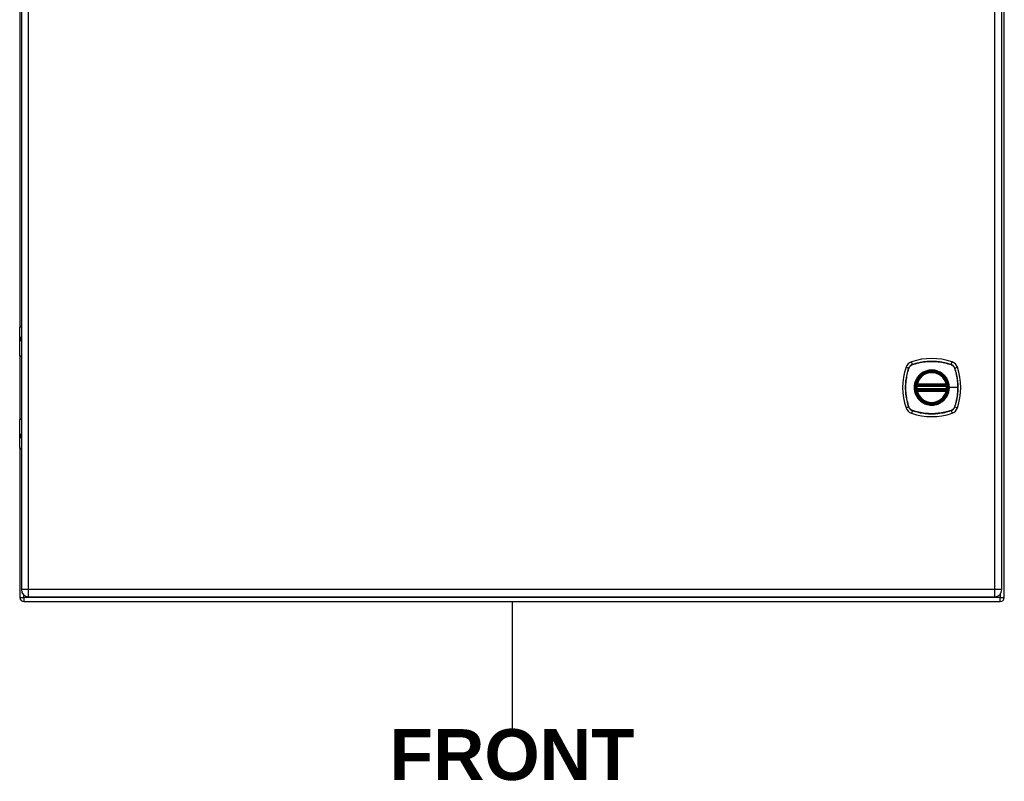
# Model space of a CAD drawing. Header units: inches. Extents: x 0 to 144, y -11 to 93.
# Tile 7 of 14: x 62 to 82, y 35 to 51. Entities that reach past the tile are written whole.
import ezdxf

# ---------------------------------------------------------------- set-up
doc = ezdxf.new("R2010")
doc.units = ezdxf.units.IN
doc.header["$LTSCALE"] = 8.616264
doc.header["$MEASUREMENT"] = 0
doc.layers.get('0').update_dxf_attribs({"lineweight": 25})
for name, color, linetype, lineweight in [('Sketch Geometry(ANSI)', 7, 'Continuous', 25), ('Symbols(ANSI)', 7, 'Continuous', 25), ('Visible Edges(ANSI)', 7, 'Continuous', 25), ('Visible Tangent Edges(ANSI)', 7, 'Continuous', 25)]:
    doc.layers.add(name, color=color, linetype=linetype, lineweight=lineweight)
doc.styles.add('Dimension-ANSI', font='arialbd.ttf')

# ---------------------------------------------------------------- blocks, each defined once
blk = doc.blocks.new('FRONT')
at = {"layer": 'Sketch Geometry(ANSI)'}
blk.add_line((0, 0.15), (0, -0.15), dxfattribs=at)
at = {"layer": 'Symbols(ANSI)', "color": 7, "insert": (0, -0.2119), "char_height": 0.12, "attachment_point": 5, "style": 'Dimension-ANSI'}
blk.add_mtext('\\fArial|b1|i0;FRONT', dxfattribs=at)

msp = doc.modelspace()

# ---------------------------------------------------------------- linework, layer by layer
at = {"layer": 'Visible Edges(ANSI)'}
for p, q in [((81.7944, 39.185), (81.7944, 59.019)), ((61.824, 58.8585), (61.824, 39.3455)), ((81.744, 39.3455), (81.744, 58.8585)), ((61.7924, 53.5134), (61.7924, 44.6905)), ((61.7895, 44.0956), (61.7895, 44.6803)), ((61.8092, 44.7), (61.824, 44.7)), ((61.824, 44.4559), (61.8208, 44.4559)), ((61.8208, 44.4126), (61.824, 44.4126)), ((61.7924, 44.0866), (61.7924, 42.8132)), ((61.824, 44.0799), (61.8053, 44.0799)), ((80.0231, 43.4893), (80.6167, 43.4893)), ((80.0272, 43.5091), (80.6126, 43.5091)), ((80.6167, 43.4105), (80.0231, 43.4105)), ((80.6126, 43.3907), (80.0272, 43.3907)), ((61.8053, 42.8199), (61.824, 42.8199)), ((61.7895, 42.2194), (61.7895, 42.8042)), ((61.824, 42.4872), (61.8208, 42.4872)), ((61.8208, 42.4439), (61.824, 42.4439)), ((61.7924, 42.2092), (61.7924, 39.185)), ((61.824, 42.1998), (61.8092, 42.1998)), ((61.8764, 39.1009), (81.7104, 39.1009)), ((61.97, 39.1995), (81.598, 39.1995))]:
    msp.add_line(p, q, dxfattribs=at)
at = {"layer": 'Visible Edges(ANSI)', "flags": 128}
for points in [[(80.0114, 43.5031), (80.0114, 43.503), (80.0114, 43.5029), (80.0113, 43.5026), (80.0113, 43.5022), (80.0112, 43.5018), (80.0111, 43.5012), (80.011, 43.5005), (80.0109, 43.4998), (80.0107, 43.4989), (80.0106, 43.498), (80.0104, 43.4969), (80.0103, 43.4958), (80.0101, 43.4947), (80.0099, 43.4934), (80.0097, 43.4921), (80.0095, 43.4908), (80.0094, 43.4893), (80.0092, 43.4879), (80.009, 43.4864), (80.0088, 43.4848), (80.0087, 43.4833), (80.0085, 43.4817), (80.0083, 43.4801), (80.0082, 43.4785)], [(80.0082, 43.4212), (80.0083, 43.4196), (80.0085, 43.418), (80.0087, 43.4165), (80.0088, 43.4149), (80.009, 43.4134), (80.0092, 43.4119), (80.0094, 43.4104), (80.0096, 43.409), (80.0097, 43.4076), (80.0099, 43.4063), (80.0101, 43.4051), (80.0103, 43.4039), (80.0104, 43.4028), (80.0106, 43.4018), (80.0107, 43.4008), (80.0109, 43.4), (80.011, 43.3992), (80.0111, 43.3986), (80.0112, 43.398), (80.0113, 43.3975), (80.0113, 43.3972), (80.0114, 43.3969), (80.0114, 43.3967), (80.0114, 43.3967)], [(80.6316, 43.4785), (80.6315, 43.4801), (80.6313, 43.4817), (80.6311, 43.4833), (80.631, 43.4848), (80.6308, 43.4864), (80.6306, 43.4879), (80.6304, 43.4893), (80.6302, 43.4908), (80.6301, 43.4921), (80.6299, 43.4934), (80.6297, 43.4947), (80.6295, 43.4958), (80.6294, 43.4969), (80.6292, 43.498), (80.6291, 43.4989), (80.6289, 43.4998), (80.6288, 43.5005), (80.6287, 43.5012), (80.6286, 43.5018), (80.6285, 43.5022), (80.6284, 43.5026), (80.6284, 43.5029), (80.6284, 43.503), (80.6284, 43.5031)], [(80.6284, 43.3967), (80.6284, 43.3967), (80.6284, 43.3969), (80.6284, 43.3972), (80.6285, 43.3975), (80.6286, 43.398), (80.6287, 43.3986), (80.6288, 43.3992), (80.6289, 43.4), (80.6291, 43.4008), (80.6292, 43.4018), (80.6294, 43.4028), (80.6295, 43.4039), (80.6297, 43.4051), (80.6299, 43.4063), (80.6301, 43.4076), (80.6302, 43.409), (80.6304, 43.4104), (80.6306, 43.4119), (80.6308, 43.4134), (80.631, 43.4149), (80.6311, 43.4165), (80.6313, 43.418), (80.6315, 43.4196), (80.6316, 43.4212)]]:
    msp.add_lwpolyline(points, dxfattribs=at)
at = {"layer": 'Visible Edges(ANSI)'}
for radius in [0.3199, 0.315]:
    msp.add_circle((80.3199, 43.4499), radius, dxfattribs=at)
for centre, radius, start, end in [((61.8092, 44.6803), 0.0197, 90, 180), ((61.8053, 44.0956), 0.0157, 180, 270), ((80.3199, 42.7608), 1.2797, 71.22784, 108.77216), ((81.0089, 43.4499), 1.2797, 161.22784, 198.77216), ((79.9651, 43.8047), 0.1772, 108.77216, 161.22784), ((80.6747, 43.8047), 0.1772, 18.77216, 71.22784), ((79.6308, 43.4499), 1.2797, 341.22784, 18.77216), ((80.3199, 43.4499), 0.313, 13.63439, 166.36561), ((80.3199, 43.4499), 0.313, 174.74991, 185.25009), ((80.0231, 43.5011), 0.0118, 170.21598, 270), ((80.3199, 43.4499), 0.313, 166.36561, 170.21598), ((80.0272, 43.5209), 0.0118, 166.36561, 270), ((80.6126, 43.5209), 0.0118, 270, 13.63439), ((80.6167, 43.5011), 0.0118, 270, 9.78402), ((80.3199, 43.4499), 0.313, 9.78402, 13.63439), ((80.3199, 43.4499), 0.313, 354.74991, 5.25009), ((80.0231, 43.3987), 0.0118, 90, 189.78402), ((80.3199, 43.4499), 0.313, 189.78402, 193.63439), ((80.0272, 43.3789), 0.0118, 90, 193.63439), ((80.3199, 43.4499), 0.313, 193.63439, 346.36561), ((80.6126, 43.3789), 0.0118, 346.36561, 90), ((80.6167, 43.3987), 0.0118, 350.21598, 90), ((80.3199, 43.4499), 0.313, 346.36561, 350.21598), ((79.9651, 43.0951), 0.1772, 198.77216, 251.22784), ((80.6747, 43.0951), 0.1772, 288.77216, 341.22784), ((61.8053, 42.8042), 0.0157, 90, 180), ((80.3199, 44.1389), 1.2797, 251.22784, 288.77216), ((61.8092, 42.2194), 0.0197, 180, 270), ((61.97, 39.3455), 0.146, 180, 270), ((81.598, 39.3455), 0.146, 270, 0), ((61.8764, 39.185), 0.084, 180, 270), ((81.7104, 39.185), 0.084, 270, 0)]:
    msp.add_arc(centre, radius, start, end, dxfattribs=at)
at = {"layer": 'Visible Tangent Edges(ANSI)'}
for p, q in [((61.97, 39.3455), (61.97, 58.8585)), ((81.598, 58.8585), (81.598, 39.3455)), ((61.824, 44.6803), (61.7895, 44.6803)), ((61.8122, 44.4657), (61.824, 44.4657)), ((61.824, 44.4027), (61.8122, 44.4027)), ((61.7895, 44.0956), (61.824, 44.0956)), ((79.7974, 43.8617), (79.8523, 43.843)), ((79.8542, 43.8419), (79.8543, 43.8423)), ((79.9268, 43.9175), (79.9081, 43.9724)), ((79.9274, 43.9154), (79.9279, 43.9156)), ((80.7119, 43.9156), (80.7123, 43.9154)), ((80.713, 43.9175), (80.7317, 43.9724)), ((80.7855, 43.8423), (80.7856, 43.8419)), ((80.7875, 43.843), (80.8424, 43.8617)), ((80.0199, 43.4774), (80.0082, 43.4785)), ((80.0199, 43.4223), (80.0082, 43.4212)), ((80.0174, 43.5021), (80.0114, 43.5031)), ((80.0157, 43.5237), (80.0272, 43.5209)), ((80.0199, 43.4774), (80.6198, 43.4774)), ((80.6198, 43.4223), (80.0199, 43.4223)), ((80.0231, 43.4893), (80.0231, 43.4993)), ((80.0272, 43.5091), (80.0272, 43.5209)), ((80.6126, 43.5209), (80.0272, 43.5209)), ((80.0272, 43.4992), (80.0272, 43.5091)), ((80.0272, 43.4992), (80.6126, 43.4992)), ((80.6126, 43.5209), (80.6241, 43.5237)), ((80.6126, 43.5209), (80.6126, 43.5091)), ((80.6126, 43.5091), (80.6126, 43.4992)), ((80.6167, 43.4993), (80.6167, 43.4893)), ((80.6316, 43.4785), (80.6198, 43.4774)), ((80.6316, 43.4212), (80.6198, 43.4223)), ((80.6284, 43.5031), (80.6224, 43.5021)), ((80.6721, 43.4499), (80.6768, 43.4499)), ((80.8508, 43.4499), (80.6768, 43.4499)), ((80.0114, 43.3967), (80.0174, 43.3977)), ((80.0272, 43.3789), (80.0157, 43.3761)), ((80.0231, 43.4004), (80.0231, 43.4105)), ((80.0272, 43.3907), (80.0272, 43.4006)), ((80.6126, 43.4006), (80.0272, 43.4006)), ((80.0272, 43.3789), (80.0272, 43.3907)), ((80.0272, 43.3789), (80.6126, 43.3789)), ((80.6126, 43.4006), (80.6126, 43.3907)), ((80.6126, 43.3907), (80.6126, 43.3789)), ((80.6241, 43.3761), (80.6126, 43.3789)), ((80.6167, 43.4105), (80.6167, 43.4004)), ((80.6224, 43.3977), (80.6284, 43.3967)), ((79.8523, 43.0568), (79.7974, 43.0381)), ((79.8543, 43.0574), (79.8542, 43.0579)), ((80.7856, 43.0579), (80.7855, 43.0574)), ((80.7875, 43.0568), (80.8424, 43.0381)), ((79.9268, 42.9823), (79.9081, 42.9273)), ((79.9279, 42.9842), (79.9274, 42.9843)), ((80.7123, 42.9843), (80.7119, 42.9842)), ((80.713, 42.9823), (80.7317, 42.9273)), ((61.824, 42.8042), (61.7895, 42.8042)), ((61.8122, 42.497), (61.824, 42.497)), ((61.824, 42.434), (61.8122, 42.434)), ((61.7895, 42.2194), (61.824, 42.2194)), ((61.97, 39.3455), (61.824, 39.3455)), ((61.8764, 39.185), (61.8764, 39.2334)), ((61.97, 39.1995), (61.97, 39.3455)), ((81.598, 39.3455), (61.97, 39.3455)), ((81.598, 39.3455), (81.598, 39.1995)), ((81.744, 39.3455), (81.598, 39.3455)), ((81.7104, 39.2522), (81.7104, 39.185)), ((61.7924, 39.185), (61.8764, 39.185)), ((61.8764, 39.185), (61.8764, 39.1009)), ((61.9604, 39.185), (61.8764, 39.185)), ((81.7104, 39.185), (61.9604, 39.185)), ((81.7104, 39.1009), (81.7104, 39.185)), ((81.7104, 39.185), (81.7944, 39.185))]:
    msp.add_line(p, q, dxfattribs=at)
at = {"layer": 'Visible Tangent Edges(ANSI)', "flags": 128}
for points in [[(61.8122, 44.4657), (61.81, 44.4655), (61.808, 44.4648), (61.8062, 44.4636), (61.8045, 44.4619), (61.803, 44.4597), (61.8017, 44.4571), (61.8006, 44.454), (61.7997, 44.4506), (61.799, 44.4468), (61.7985, 44.4427), (61.7982, 44.4385), (61.7981, 44.4342), (61.7982, 44.4299), (61.7985, 44.4257), (61.799, 44.4217), (61.7997, 44.4179), (61.8006, 44.4144), (61.8017, 44.4113), (61.803, 44.4087), (61.8045, 44.4066), (61.8062, 44.4049), (61.8081, 44.4037), (61.8101, 44.403), (61.8122, 44.4027)], [(61.8208, 44.4126), (61.8188, 44.4127), (61.8169, 44.4132), (61.8152, 44.4141), (61.8136, 44.4152), (61.8122, 44.4167), (61.8109, 44.4185), (61.8099, 44.4206), (61.809, 44.423), (61.8083, 44.4256), (61.8079, 44.4284), (61.8076, 44.4313), (61.8075, 44.4342), (61.8076, 44.4372), (61.8079, 44.4401), (61.8083, 44.4428), (61.809, 44.4455), (61.8098, 44.4478), (61.8109, 44.45), (61.8121, 44.4518), (61.8136, 44.4533), (61.8152, 44.4544), (61.8169, 44.4552), (61.8188, 44.4557), (61.8208, 44.4559)], [(79.8523, 43.843), (79.842, 43.8113), (79.8327, 43.7793), (79.8241, 43.747), (79.8165, 43.7145), (79.8097, 43.6817), (79.8039, 43.6487), (79.7989, 43.6156), (79.7948, 43.5824), (79.7917, 43.5491), (79.7895, 43.5158), (79.7881, 43.4825), (79.7877, 43.4492), (79.7882, 43.4159), (79.7895, 43.3826), (79.7918, 43.3494), (79.795, 43.3162), (79.799, 43.2832), (79.804, 43.2502), (79.8098, 43.2175), (79.8166, 43.1849), (79.8242, 43.1525), (79.8327, 43.1203), (79.842, 43.0884), (79.8523, 43.0568)], [(79.8542, 43.0579), (79.8439, 43.0894), (79.8345, 43.1212), (79.8259, 43.1533), (79.8182, 43.1856), (79.8114, 43.218), (79.8055, 43.2507), (79.8005, 43.2835), (79.7964, 43.3165), (79.7932, 43.3496), (79.7909, 43.3828), (79.7895, 43.416), (79.789, 43.4492), (79.7894, 43.4824), (79.7908, 43.5156), (79.7931, 43.5489), (79.7963, 43.5821), (79.8004, 43.6152), (79.8054, 43.6482), (79.8113, 43.6811), (79.8181, 43.7138), (79.8258, 43.7462), (79.8344, 43.7784), (79.8439, 43.8103), (79.8542, 43.8419)], [(79.9268, 43.9175), (79.9225, 43.916), (79.9182, 43.9143), (79.9141, 43.9124), (79.91, 43.9104), (79.906, 43.9083), (79.9021, 43.9059), (79.8983, 43.9035), (79.8946, 43.9009), (79.8909, 43.8981), (79.8874, 43.8952), (79.884, 43.8922), (79.8807, 43.889), (79.8776, 43.8858), (79.8746, 43.8824), (79.8717, 43.8788), (79.8689, 43.8752), (79.8663, 43.8715), (79.8638, 43.8677), (79.8615, 43.8638), (79.8594, 43.8598), (79.8573, 43.8557), (79.8555, 43.8515), (79.8538, 43.8473), (79.8523, 43.843)], [(79.8543, 43.8423), (79.8559, 43.8465), (79.8576, 43.8506), (79.8594, 43.8547), (79.8614, 43.8587), (79.8636, 43.8626), (79.8659, 43.8664), (79.8683, 43.8702), (79.8709, 43.8738), (79.8736, 43.8773), (79.8764, 43.8808), (79.8794, 43.8841), (79.8825, 43.8873), (79.8857, 43.8904), (79.889, 43.8934), (79.8924, 43.8962), (79.896, 43.8989), (79.8996, 43.9015), (79.9034, 43.9039), (79.9072, 43.9062), (79.9111, 43.9084), (79.9151, 43.9104), (79.9191, 43.9122), (79.9233, 43.9139), (79.9274, 43.9154)], [(80.713, 43.9175), (80.6813, 43.9277), (80.6493, 43.9371), (80.617, 43.9456), (80.5845, 43.9533), (80.5517, 43.9601), (80.5187, 43.9659), (80.4856, 43.9709), (80.4524, 43.9749), (80.4191, 43.9781), (80.3858, 43.9803), (80.3525, 43.9817), (80.3192, 43.9821), (80.2859, 43.9816), (80.2526, 43.9802), (80.2194, 43.978), (80.1862, 43.9748), (80.1532, 43.9707), (80.1202, 43.9658), (80.0875, 43.9599), (80.0549, 43.9532), (80.0225, 43.9456), (79.9903, 43.9371), (79.9584, 43.9277), (79.9268, 43.9175)], [(79.9279, 43.9156), (79.9594, 43.9259), (79.9912, 43.9353), (80.0233, 43.9439), (80.0556, 43.9516), (80.0881, 43.9584), (80.1207, 43.9643), (80.1536, 43.9693), (80.1865, 43.9734), (80.2196, 43.9766), (80.2528, 43.9789), (80.286, 43.9803), (80.3192, 43.9808), (80.3524, 43.9803), (80.3856, 43.979), (80.4189, 43.9767), (80.4521, 43.9735), (80.4852, 43.9694), (80.5183, 43.9644), (80.5511, 43.9585), (80.5838, 43.9517), (80.6163, 43.9439), (80.6484, 43.9353), (80.6803, 43.9259), (80.7119, 43.9156)], [(80.7123, 43.9154), (80.7165, 43.9139), (80.7207, 43.9122), (80.7247, 43.9104), (80.7287, 43.9083), (80.7326, 43.9062), (80.7364, 43.9039), (80.7402, 43.9015), (80.7438, 43.8989), (80.7473, 43.8962), (80.7508, 43.8934), (80.7541, 43.8904), (80.7573, 43.8873), (80.7604, 43.8841), (80.7634, 43.8808), (80.7662, 43.8773), (80.7689, 43.8738), (80.7715, 43.8702), (80.7739, 43.8664), (80.7762, 43.8626), (80.7784, 43.8587), (80.7804, 43.8547), (80.7822, 43.8507), (80.7839, 43.8465), (80.7855, 43.8423)], [(80.7875, 43.843), (80.786, 43.8473), (80.7843, 43.8515), (80.7824, 43.8557), (80.7804, 43.8598), (80.7783, 43.8638), (80.776, 43.8677), (80.7735, 43.8715), (80.7709, 43.8752), (80.7681, 43.8788), (80.7652, 43.8824), (80.7622, 43.8858), (80.759, 43.889), (80.7558, 43.8922), (80.7524, 43.8952), (80.7489, 43.8981), (80.7452, 43.9009), (80.7415, 43.9035), (80.7377, 43.9059), (80.7338, 43.9083), (80.7298, 43.9104), (80.7257, 43.9124), (80.7215, 43.9143), (80.7173, 43.916), (80.713, 43.9175)], [(80.7856, 43.8419), (80.7909, 43.8262), (80.7959, 43.8103), (80.8007, 43.7945), (80.8053, 43.7785), (80.8097, 43.7625), (80.8139, 43.7464), (80.8179, 43.7303), (80.8216, 43.7141), (80.8251, 43.6979), (80.8284, 43.6815), (80.8315, 43.6652), (80.8343, 43.6488), (80.8369, 43.6323), (80.8393, 43.6158), (80.8415, 43.5993), (80.8435, 43.5828), (80.8452, 43.5662), (80.8467, 43.5496), (80.8479, 43.533), (80.8489, 43.5164), (80.8497, 43.4997), (80.8503, 43.4831), (80.8507, 43.4665), (80.8508, 43.4499)], [(80.7875, 43.0568), (80.7977, 43.0884), (80.8071, 43.1204), (80.8156, 43.1527), (80.8233, 43.1852), (80.83, 43.218), (80.8359, 43.2509), (80.8409, 43.284), (80.8449, 43.3172), (80.8481, 43.3505), (80.8503, 43.3838), (80.8517, 43.4171), (80.8521, 43.4504), (80.8516, 43.4836), (80.8503, 43.5169), (80.848, 43.5502), (80.8448, 43.5834), (80.8408, 43.6165), (80.8358, 43.6495), (80.8299, 43.6823), (80.8232, 43.7149), (80.8156, 43.7473), (80.8071, 43.7795), (80.7977, 43.8114), (80.7875, 43.843)], [(80.0453, 43.6775), (80.0326, 43.6613), (80.0209, 43.6445), (80.0102, 43.6269), (80.0004, 43.6087), (79.9918, 43.59), (79.9842, 43.5709), (79.9777, 43.5513), (79.9725, 43.5314), (79.9683, 43.5113), (79.9654, 43.4909), (79.9636, 43.4704), (79.963, 43.4497), (79.9636, 43.4291), (79.9654, 43.4086), (79.9683, 43.3884), (79.9725, 43.3682), (79.9778, 43.3483), (79.9843, 43.3287), (79.9919, 43.3095), (80.0005, 43.2908), (80.0102, 43.2727), (80.0209, 43.2552), (80.0326, 43.2384), (80.0453, 43.2223)], [(80.6721, 43.4499), (80.6601, 43.3585), (80.6249, 43.2735), (80.5689, 43.2004), (80.496, 43.1447), (80.4109, 43.1096), (80.3195, 43.0977), (80.2284, 43.1098), (80.1433, 43.1451), (80.0704, 43.2009), (80.0148, 43.2737), (79.9797, 43.3589), (79.9677, 43.4501), (79.9797, 43.5414), (80.015, 43.6265), (80.0709, 43.6993), (80.1436, 43.755), (80.2287, 43.7901), (80.3201, 43.8021), (80.4114, 43.79), (80.4964, 43.7548), (80.5693, 43.6989), (80.6251, 43.626), (80.6601, 43.5411), (80.6721, 43.4499)], [(80.0923, 43.7245), (80.0902, 43.7227), (80.0881, 43.7209), (80.086, 43.7191), (80.0839, 43.7173), (80.0818, 43.7155), (80.0797, 43.7136), (80.0777, 43.7117), (80.0757, 43.7098), (80.0737, 43.7079), (80.0717, 43.706), (80.0697, 43.704), (80.0677, 43.7021), (80.0657, 43.7001), (80.0638, 43.6981), (80.0619, 43.6961), (80.06, 43.6941), (80.0581, 43.6921), (80.0562, 43.69), (80.0543, 43.688), (80.0525, 43.6859), (80.0507, 43.6838), (80.0488, 43.6817), (80.047, 43.6796), (80.0453, 43.6775)], [(80.5475, 43.7245), (80.5313, 43.7371), (80.5144, 43.7488), (80.4969, 43.7596), (80.4787, 43.7693), (80.46, 43.778), (80.4408, 43.7856), (80.4213, 43.792), (80.4015, 43.7973), (80.3814, 43.8014), (80.361, 43.8044), (80.3405, 43.8062), (80.3198, 43.8068), (80.2992, 43.8062), (80.2786, 43.8044), (80.2583, 43.8014), (80.2381, 43.7972), (80.2182, 43.7919), (80.1986, 43.7854), (80.1795, 43.7779), (80.1608, 43.7692), (80.1427, 43.7595), (80.1252, 43.7488), (80.1084, 43.7371), (80.0923, 43.7245)], [(80.5945, 43.6775), (80.5928, 43.6796), (80.591, 43.6817), (80.5891, 43.6838), (80.5873, 43.6859), (80.5855, 43.688), (80.5836, 43.69), (80.5817, 43.6921), (80.5798, 43.6941), (80.5779, 43.6961), (80.576, 43.6981), (80.574, 43.7001), (80.5721, 43.7021), (80.5701, 43.704), (80.5681, 43.706), (80.5661, 43.7079), (80.5641, 43.7098), (80.5621, 43.7117), (80.56, 43.7136), (80.558, 43.7155), (80.5559, 43.7173), (80.5538, 43.7191), (80.5517, 43.7209), (80.5496, 43.7227), (80.5475, 43.7245)], [(80.6768, 43.4499), (80.6767, 43.4601), (80.6762, 43.4704), (80.6755, 43.4807), (80.6744, 43.4909), (80.6731, 43.5012), (80.6714, 43.5113), (80.6695, 43.5215), (80.6673, 43.5315), (80.6648, 43.5415), (80.662, 43.5514), (80.6589, 43.5612), (80.6556, 43.5709), (80.652, 43.5805), (80.648, 43.59), (80.6438, 43.5994), (80.6394, 43.6087), (80.6347, 43.6179), (80.6297, 43.6269), (80.6244, 43.6357), (80.6189, 43.6444), (80.6132, 43.653), (80.6072, 43.6613), (80.601, 43.6695), (80.5945, 43.6775)], [(80.0157, 43.5237), (80.0155, 43.5227), (80.0153, 43.5218), (80.0151, 43.5209), (80.015, 43.5199), (80.0148, 43.519), (80.0147, 43.518), (80.0147, 43.5171), (80.0146, 43.5161), (80.0146, 43.5152), (80.0146, 43.5142), (80.0146, 43.5133), (80.0146, 43.5123), (80.0147, 43.5114), (80.0148, 43.5105), (80.0149, 43.5095), (80.0151, 43.5086), (80.0152, 43.5077), (80.0155, 43.5069), (80.0157, 43.506), (80.016, 43.5052), (80.0163, 43.5043), (80.0166, 43.5035), (80.017, 43.5028), (80.0174, 43.5021)], [(80.0174, 43.5021), (80.0176, 43.5019), (80.0178, 43.5017), (80.018, 43.5016), (80.0182, 43.5014), (80.0184, 43.5013), (80.0186, 43.5011), (80.0188, 43.501), (80.019, 43.5009), (80.0193, 43.5007), (80.0195, 43.5006), (80.0197, 43.5005), (80.02, 43.5004), (80.0202, 43.5002), (80.0205, 43.5001), (80.0207, 43.5), (80.021, 43.4999), (80.0212, 43.4998), (80.0215, 43.4998), (80.0217, 43.4997), (80.022, 43.4996), (80.0223, 43.4995), (80.0225, 43.4995), (80.0228, 43.4994), (80.0231, 43.4993)], [(80.0199, 43.4774), (80.0201, 43.4782), (80.0202, 43.479), (80.0204, 43.4797), (80.0206, 43.4805), (80.0207, 43.4812), (80.0209, 43.4819), (80.0211, 43.4826), (80.0213, 43.4833), (80.0214, 43.484), (80.0216, 43.4846), (80.0218, 43.4852), (80.0219, 43.4858), (80.0221, 43.4863), (80.0223, 43.4868), (80.0224, 43.4873), (80.0225, 43.4877), (80.0227, 43.488), (80.0228, 43.4884), (80.0228, 43.4886), (80.0229, 43.4889), (80.023, 43.489), (80.023, 43.4892), (80.0231, 43.4892), (80.0231, 43.4893)], [(80.0231, 43.4105), (80.0231, 43.4105), (80.023, 43.4106), (80.023, 43.4107), (80.0229, 43.4109), (80.0228, 43.4111), (80.0228, 43.4114), (80.0227, 43.4117), (80.0225, 43.4121), (80.0224, 43.4125), (80.0223, 43.413), (80.0221, 43.4134), (80.022, 43.414), (80.0218, 43.4145), (80.0216, 43.4151), (80.0214, 43.4158), (80.0213, 43.4164), (80.0211, 43.4171), (80.0209, 43.4178), (80.0207, 43.4185), (80.0206, 43.4193), (80.0204, 43.42), (80.0202, 43.4208), (80.0201, 43.4216), (80.0199, 43.4223)], [(80.0231, 43.4993), (80.0232, 43.4993), (80.0234, 43.4993), (80.0236, 43.4993), (80.0237, 43.4993), (80.0239, 43.4993), (80.0241, 43.4993), (80.0243, 43.4993), (80.0244, 43.4992), (80.0246, 43.4992), (80.0248, 43.4992), (80.0249, 43.4992), (80.0251, 43.4992), (80.0253, 43.4992), (80.0255, 43.4992), (80.0256, 43.4992), (80.0258, 43.4992), (80.026, 43.4992), (80.0261, 43.4992), (80.0263, 43.4992), (80.0265, 43.4992), (80.0267, 43.4992), (80.0268, 43.4992), (80.027, 43.4992), (80.0272, 43.4992)], [(80.5945, 43.2223), (80.601, 43.2303), (80.6072, 43.2385), (80.6132, 43.2469), (80.619, 43.2554), (80.6245, 43.2642), (80.6297, 43.273), (80.6347, 43.282), (80.6394, 43.2912), (80.6439, 43.3004), (80.6481, 43.3098), (80.652, 43.3193), (80.6556, 43.3289), (80.659, 43.3386), (80.662, 43.3484), (80.6648, 43.3583), (80.6673, 43.3683), (80.6695, 43.3783), (80.6715, 43.3885), (80.6731, 43.3987), (80.6744, 43.4089), (80.6755, 43.4191), (80.6762, 43.4294), (80.6767, 43.4396), (80.6768, 43.4499)], [(80.6126, 43.4992), (80.6128, 43.4992), (80.613, 43.4992), (80.6131, 43.4992), (80.6133, 43.4992), (80.6135, 43.4992), (80.6136, 43.4992), (80.6138, 43.4992), (80.614, 43.4992), (80.6142, 43.4992), (80.6143, 43.4992), (80.6145, 43.4992), (80.6147, 43.4992), (80.6149, 43.4992), (80.615, 43.4992), (80.6152, 43.4992), (80.6154, 43.4992), (80.6155, 43.4993), (80.6157, 43.4993), (80.6159, 43.4993), (80.616, 43.4993), (80.6162, 43.4993), (80.6164, 43.4993), (80.6166, 43.4993), (80.6167, 43.4993)], [(80.6167, 43.4993), (80.617, 43.4994), (80.6173, 43.4995), (80.6175, 43.4995), (80.6178, 43.4996), (80.6181, 43.4997), (80.6183, 43.4997), (80.6186, 43.4998), (80.6188, 43.4999), (80.6191, 43.5), (80.6193, 43.5001), (80.6196, 43.5002), (80.6198, 43.5004), (80.6201, 43.5005), (80.6203, 43.5006), (80.6205, 43.5007), (80.6208, 43.5009), (80.621, 43.501), (80.6212, 43.5011), (80.6214, 43.5013), (80.6216, 43.5014), (80.6218, 43.5016), (80.622, 43.5017), (80.6222, 43.5019), (80.6224, 43.5021)], [(80.6167, 43.4893), (80.6167, 43.4892), (80.6168, 43.4892), (80.6168, 43.489), (80.6169, 43.4889), (80.6169, 43.4886), (80.617, 43.4884), (80.6171, 43.488), (80.6173, 43.4877), (80.6174, 43.4873), (80.6175, 43.4868), (80.6177, 43.4863), (80.6178, 43.4858), (80.618, 43.4852), (80.6182, 43.4846), (80.6184, 43.484), (80.6185, 43.4833), (80.6187, 43.4826), (80.6189, 43.4819), (80.6191, 43.4812), (80.6192, 43.4805), (80.6194, 43.4797), (80.6195, 43.479), (80.6197, 43.4782), (80.6198, 43.4774)], [(80.6198, 43.4223), (80.6197, 43.4216), (80.6195, 43.4208), (80.6194, 43.42), (80.6192, 43.4193), (80.619, 43.4185), (80.6189, 43.4178), (80.6187, 43.4171), (80.6185, 43.4164), (80.6183, 43.4158), (80.6182, 43.4151), (80.618, 43.4145), (80.6178, 43.414), (80.6177, 43.4134), (80.6175, 43.413), (80.6174, 43.4125), (80.6173, 43.4121), (80.6171, 43.4117), (80.617, 43.4114), (80.6169, 43.4111), (80.6169, 43.4109), (80.6168, 43.4107), (80.6168, 43.4106), (80.6167, 43.4105), (80.6167, 43.4105)], [(80.6224, 43.5021), (80.6228, 43.5028), (80.6232, 43.5035), (80.6235, 43.5043), (80.6238, 43.5052), (80.6241, 43.506), (80.6243, 43.5069), (80.6245, 43.5077), (80.6247, 43.5086), (80.6249, 43.5095), (80.625, 43.5105), (80.6251, 43.5114), (80.6252, 43.5123), (80.6252, 43.5133), (80.6252, 43.5142), (80.6252, 43.5152), (80.6252, 43.5161), (80.6251, 43.5171), (80.6251, 43.518), (80.625, 43.519), (80.6248, 43.5199), (80.6247, 43.5209), (80.6245, 43.5218), (80.6243, 43.5227), (80.6241, 43.5237)], [(80.8508, 43.4499), (80.8507, 43.4333), (80.8503, 43.4167), (80.8498, 43.4001), (80.849, 43.3835), (80.8479, 43.3669), (80.8467, 43.3503), (80.8452, 43.3338), (80.8435, 43.3172), (80.8415, 43.3006), (80.8394, 43.2841), (80.837, 43.2676), (80.8343, 43.2512), (80.8315, 43.2347), (80.8284, 43.2183), (80.8251, 43.202), (80.8216, 43.1857), (80.8179, 43.1695), (80.8139, 43.1533), (80.8097, 43.1372), (80.8053, 43.1212), (80.8007, 43.1053), (80.7959, 43.0894), (80.7909, 43.0737), (80.7856, 43.0579)], [(80.0174, 43.3977), (80.017, 43.397), (80.0166, 43.3962), (80.0163, 43.3954), (80.016, 43.3946), (80.0157, 43.3938), (80.0155, 43.3929), (80.0152, 43.392), (80.0151, 43.3911), (80.0149, 43.3902), (80.0148, 43.3893), (80.0147, 43.3884), (80.0146, 43.3874), (80.0146, 43.3865), (80.0146, 43.3856), (80.0146, 43.3846), (80.0146, 43.3837), (80.0147, 43.3827), (80.0147, 43.3818), (80.0148, 43.3808), (80.015, 43.3799), (80.0151, 43.3789), (80.0153, 43.378), (80.0155, 43.377), (80.0157, 43.3761)], [(80.0231, 43.4004), (80.0228, 43.4004), (80.0225, 43.4003), (80.0223, 43.4003), (80.022, 43.4002), (80.0217, 43.4001), (80.0215, 43.4), (80.0212, 43.3999), (80.021, 43.3998), (80.0207, 43.3997), (80.0205, 43.3996), (80.0202, 43.3995), (80.02, 43.3994), (80.0197, 43.3993), (80.0195, 43.3992), (80.0193, 43.3991), (80.019, 43.3989), (80.0188, 43.3988), (80.0186, 43.3986), (80.0184, 43.3985), (80.0182, 43.3983), (80.018, 43.3982), (80.0178, 43.398), (80.0176, 43.3979), (80.0174, 43.3977)], [(80.0272, 43.4006), (80.027, 43.4006), (80.0268, 43.4006), (80.0267, 43.4006), (80.0265, 43.4006), (80.0263, 43.4006), (80.0261, 43.4006), (80.026, 43.4006), (80.0258, 43.4006), (80.0256, 43.4006), (80.0255, 43.4006), (80.0253, 43.4006), (80.0251, 43.4006), (80.0249, 43.4006), (80.0248, 43.4005), (80.0246, 43.4005), (80.0244, 43.4005), (80.0243, 43.4005), (80.0241, 43.4005), (80.0239, 43.4005), (80.0237, 43.4005), (80.0236, 43.4005), (80.0234, 43.4005), (80.0232, 43.4004), (80.0231, 43.4004)], [(80.0453, 43.2223), (80.047, 43.2202), (80.0488, 43.2181), (80.0506, 43.216), (80.0525, 43.2139), (80.0543, 43.2118), (80.0562, 43.2097), (80.0581, 43.2077), (80.06, 43.2057), (80.0619, 43.2037), (80.0638, 43.2017), (80.0657, 43.1997), (80.0677, 43.1977), (80.0697, 43.1957), (80.0716, 43.1938), (80.0736, 43.1919), (80.0757, 43.19), (80.0777, 43.1881), (80.0797, 43.1862), (80.0818, 43.1843), (80.0839, 43.1825), (80.086, 43.1806), (80.0881, 43.1788), (80.0902, 43.177), (80.0923, 43.1752)], [(80.5475, 43.1752), (80.5496, 43.177), (80.5517, 43.1788), (80.5538, 43.1806), (80.5559, 43.1825), (80.558, 43.1843), (80.56, 43.1862), (80.5621, 43.188), (80.5641, 43.1899), (80.5661, 43.1918), (80.5681, 43.1938), (80.5701, 43.1957), (80.5721, 43.1977), (80.574, 43.1996), (80.576, 43.2016), (80.5779, 43.2036), (80.5798, 43.2056), (80.5817, 43.2077), (80.5836, 43.2097), (80.5854, 43.2118), (80.5873, 43.2138), (80.5891, 43.2159), (80.5909, 43.218), (80.5927, 43.2202), (80.5945, 43.2223)], [(80.6167, 43.4004), (80.6166, 43.4004), (80.6164, 43.4005), (80.6162, 43.4005), (80.616, 43.4005), (80.6159, 43.4005), (80.6157, 43.4005), (80.6155, 43.4005), (80.6154, 43.4005), (80.6152, 43.4005), (80.615, 43.4005), (80.6149, 43.4006), (80.6147, 43.4006), (80.6145, 43.4006), (80.6143, 43.4006), (80.6142, 43.4006), (80.614, 43.4006), (80.6138, 43.4006), (80.6136, 43.4006), (80.6135, 43.4006), (80.6133, 43.4006), (80.6131, 43.4006), (80.613, 43.4006), (80.6128, 43.4006), (80.6126, 43.4006)], [(80.6224, 43.3977), (80.6222, 43.3979), (80.622, 43.398), (80.6218, 43.3982), (80.6216, 43.3983), (80.6214, 43.3985), (80.6212, 43.3986), (80.621, 43.3988), (80.6208, 43.3989), (80.6205, 43.399), (80.6203, 43.3992), (80.6201, 43.3993), (80.6198, 43.3994), (80.6196, 43.3995), (80.6193, 43.3996), (80.6191, 43.3997), (80.6188, 43.3998), (80.6186, 43.3999), (80.6183, 43.4), (80.6181, 43.4001), (80.6178, 43.4002), (80.6175, 43.4003), (80.6173, 43.4003), (80.617, 43.4004), (80.6167, 43.4004)], [(80.6241, 43.3761), (80.6243, 43.377), (80.6245, 43.378), (80.6247, 43.3789), (80.6248, 43.3799), (80.625, 43.3808), (80.6251, 43.3818), (80.6251, 43.3827), (80.6252, 43.3837), (80.6252, 43.3846), (80.6252, 43.3856), (80.6252, 43.3865), (80.6252, 43.3874), (80.6251, 43.3884), (80.625, 43.3893), (80.6249, 43.3902), (80.6247, 43.3911), (80.6245, 43.392), (80.6243, 43.3929), (80.6241, 43.3938), (80.6238, 43.3946), (80.6235, 43.3954), (80.6232, 43.3962), (80.6228, 43.397), (80.6224, 43.3977)], [(79.8523, 43.0568), (79.8538, 43.0525), (79.8555, 43.0482), (79.8573, 43.0441), (79.8594, 43.04), (79.8615, 43.036), (79.8638, 43.0321), (79.8663, 43.0283), (79.8689, 43.0245), (79.8717, 43.0209), (79.8746, 43.0174), (79.8776, 43.014), (79.8807, 43.0107), (79.884, 43.0076), (79.8874, 43.0046), (79.8909, 43.0017), (79.8946, 42.9989), (79.8983, 42.9963), (79.9021, 42.9938), (79.906, 42.9915), (79.91, 42.9893), (79.9141, 42.9873), (79.9183, 42.9855), (79.9225, 42.9838), (79.9268, 42.9823)], [(79.9274, 42.9843), (79.9233, 42.9859), (79.9191, 42.9876), (79.9151, 42.9894), (79.9111, 42.9914), (79.9072, 42.9936), (79.9034, 42.9959), (79.8996, 42.9983), (79.896, 43.0009), (79.8924, 43.0036), (79.889, 43.0064), (79.8857, 43.0094), (79.8825, 43.0125), (79.8794, 43.0157), (79.8764, 43.019), (79.8736, 43.0224), (79.8709, 43.026), (79.8683, 43.0296), (79.8659, 43.0333), (79.8636, 43.0372), (79.8614, 43.0411), (79.8594, 43.0451), (79.8576, 43.0491), (79.8559, 43.0532), (79.8543, 43.0574)], [(80.0923, 43.1752), (80.1085, 43.1626), (80.1254, 43.1509), (80.1429, 43.1402), (80.1611, 43.1305), (80.1798, 43.1218), (80.1989, 43.1143), (80.2185, 43.1078), (80.2383, 43.1025), (80.2584, 43.0983), (80.2787, 43.0954), (80.2992, 43.0936), (80.3199, 43.093), (80.3405, 43.0936), (80.3611, 43.0954), (80.3815, 43.0983), (80.4016, 43.1025), (80.4215, 43.1078), (80.4411, 43.1143), (80.4602, 43.1218), (80.4789, 43.1305), (80.497, 43.1402), (80.5145, 43.1509), (80.5314, 43.1626), (80.5475, 43.1752)], [(80.7855, 43.0574), (80.7839, 43.0532), (80.7822, 43.0491), (80.7804, 43.0451), (80.7784, 43.0411), (80.7762, 43.0372), (80.7739, 43.0334), (80.7715, 43.0296), (80.7689, 43.026), (80.7662, 43.0224), (80.7634, 43.019), (80.7604, 43.0157), (80.7573, 43.0125), (80.7541, 43.0094), (80.7508, 43.0064), (80.7473, 43.0036), (80.7438, 43.0009), (80.7402, 42.9983), (80.7364, 42.9959), (80.7326, 42.9936), (80.7287, 42.9914), (80.7247, 42.9894), (80.7207, 42.9876), (80.7165, 42.9859), (80.7123, 42.9843)], [(80.713, 42.9823), (80.7173, 42.9838), (80.7215, 42.9855), (80.7257, 42.9873), (80.7298, 42.9893), (80.7338, 42.9915), (80.7377, 42.9938), (80.7415, 42.9963), (80.7452, 42.9989), (80.7489, 43.0017), (80.7524, 43.0046), (80.7558, 43.0076), (80.759, 43.0107), (80.7622, 43.014), (80.7652, 43.0174), (80.7681, 43.0209), (80.7709, 43.0245), (80.7735, 43.0283), (80.7759, 43.0321), (80.7783, 43.036), (80.7804, 43.04), (80.7824, 43.0441), (80.7843, 43.0482), (80.786, 43.0525), (80.7875, 43.0568)], [(79.9268, 42.9823), (79.9584, 42.972), (79.9905, 42.9626), (80.0228, 42.9541), (80.0553, 42.9465), (80.0881, 42.9397), (80.1211, 42.9339), (80.1542, 42.9289), (80.1874, 42.9248), (80.2207, 42.9217), (80.254, 42.9195), (80.2873, 42.9181), (80.3206, 42.9177), (80.3539, 42.9182), (80.3872, 42.9195), (80.4204, 42.9218), (80.4536, 42.925), (80.4866, 42.929), (80.5195, 42.934), (80.5523, 42.9398), (80.5849, 42.9466), (80.6173, 42.9542), (80.6495, 42.9627), (80.6814, 42.972), (80.713, 42.9823)], [(80.7119, 42.9842), (80.6804, 42.9739), (80.6486, 42.9645), (80.6165, 42.9559), (80.5842, 42.9482), (80.5517, 42.9414), (80.5191, 42.9355), (80.4862, 42.9305), (80.4533, 42.9264), (80.4202, 42.9232), (80.387, 42.9209), (80.3538, 42.9195), (80.3206, 42.919), (80.2874, 42.9194), (80.2542, 42.9208), (80.2209, 42.9231), (80.1877, 42.9262), (80.1546, 42.9304), (80.1215, 42.9354), (80.0887, 42.9413), (80.056, 42.9481), (80.0235, 42.9558), (79.9913, 42.9644), (79.9594, 42.9739), (79.9279, 42.9842)], [(61.8122, 42.497), (61.8101, 42.4968), (61.8081, 42.4961), (61.8062, 42.4949), (61.8045, 42.4932), (61.803, 42.491), (61.8017, 42.4884), (61.8006, 42.4854), (61.7997, 42.4819), (61.799, 42.4781), (61.7985, 42.4741), (61.7982, 42.4699), (61.7981, 42.4656), (61.7982, 42.4613), (61.7985, 42.4571), (61.799, 42.453), (61.7997, 42.4492), (61.8006, 42.4457), (61.8017, 42.4427), (61.803, 42.44), (61.8045, 42.4379), (61.8062, 42.4362), (61.808, 42.435), (61.81, 42.4343), (61.8122, 42.434)], [(61.8208, 42.4439), (61.8188, 42.444), (61.8169, 42.4445), (61.8152, 42.4453), (61.8136, 42.4465), (61.8121, 42.448), (61.8109, 42.4498), (61.8098, 42.4519), (61.809, 42.4543), (61.8083, 42.4569), (61.8079, 42.4597), (61.8076, 42.4626), (61.8075, 42.4656), (61.8076, 42.4685), (61.8079, 42.4714), (61.8083, 42.4742), (61.809, 42.4768), (61.8099, 42.4792), (61.8109, 42.4813), (61.8122, 42.4831), (61.8136, 42.4845), (61.8152, 42.4857), (61.8169, 42.4865), (61.8188, 42.487), (61.8208, 42.4872)]]:
    msp.add_lwpolyline(points, dxfattribs=at)
at = {"layer": 'Visible Tangent Edges(ANSI)'}
for radius in [0.3464, 0.3423, 0.3254, 0.3242]:
    msp.add_circle((80.3199, 43.4499), radius, dxfattribs=at)
for start, end in [(13.63439, 166.36561), (174.74991, 185.25009), (354.74991, 5.25009), (193.63439, 346.36561)]:
    msp.add_arc((80.3199, 43.4499), 0.3012, start, end, dxfattribs=at)
for centre, major_axis, ratio, start_param, end_param in [((61.8208, 44.4657), (0, -0.00984), 0.8791392, 4.712389, 6.2831853), ((61.8208, 44.4027), (0, 0.00984), 0.8791392, 0, 1.5707963), ((79.8569, 43.8414), (0.00934, -0.00312), 0.0028932, 1.8529805, 2.0936268), ((79.9283, 43.9129), (-0.00312, 0.00934), 0.0028932, 1.0479659, 1.2886122), ((80.7114, 43.9129), (-0.00312, -0.00934), 0.0028932, 1.8529805, 2.0936268), ((80.7829, 43.8414), (-0.00934, -0.00312), 0.0028932, 4.1895585, 4.4302048), ((80.0117, 43.503), (0.00773, 0.00893), 0.4316737, 4.9672302, 6.2831853), ((80.0231, 43.4976), (0.0021, 0.0116), 0.0256381, 0, 1.4265814), ((80.6167, 43.4976), (-0.0021, 0.0116), 0.0256381, 4.8566039, 6.2831853), ((80.6281, 43.503), (-0.00773, 0.00893), 0.4316737, 0, 1.3159551), ((80.0117, 43.3967), (0.00773, -0.00893), 0.4316737, 0, 1.3159551), ((80.0231, 43.4021), (0.0021, -0.0116), 0.0256381, 4.8566039, 6.2831853), ((80.6167, 43.4021), (-0.0021, -0.0116), 0.0256381, 0, 1.4265814), ((80.6281, 43.3967), (-0.00773, -0.00893), 0.4316737, 4.9672302, 6.2831853), ((79.8569, 43.0583), (0.00934, 0.00312), 0.0028932, 4.1895585, 4.4302048), ((80.7829, 43.0583), (-0.00934, 0.00312), 0.0028932, 1.8529805, 2.0936268), ((79.9283, 42.9869), (0.00312, 0.00934), 0.0028932, 1.8529805, 2.0936268), ((80.7114, 42.9869), (-0.00312, 0.00934), 0.0028932, 4.1895585, 4.4302048), ((61.8208, 42.497), (0, -0.00984), 0.8791392, 4.712389, 6.2831853), ((61.8208, 42.434), (0, 0.00984), 0.8791392, 0, 1.5707963)]:
    msp.add_ellipse(centre, major_axis=major_axis, ratio=ratio, start_param=start_param, end_param=end_param, dxfattribs=at)

# ---------------------------------------------------------------- block references
at = {"xscale": 8.6162636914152, "yscale": 8.6162636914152, "zscale": 8.6162636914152}
msp.add_blockref('FRONT', (71.7934, 37.8119), dxfattribs=at)

doc.saveas('drawing.dxf')
